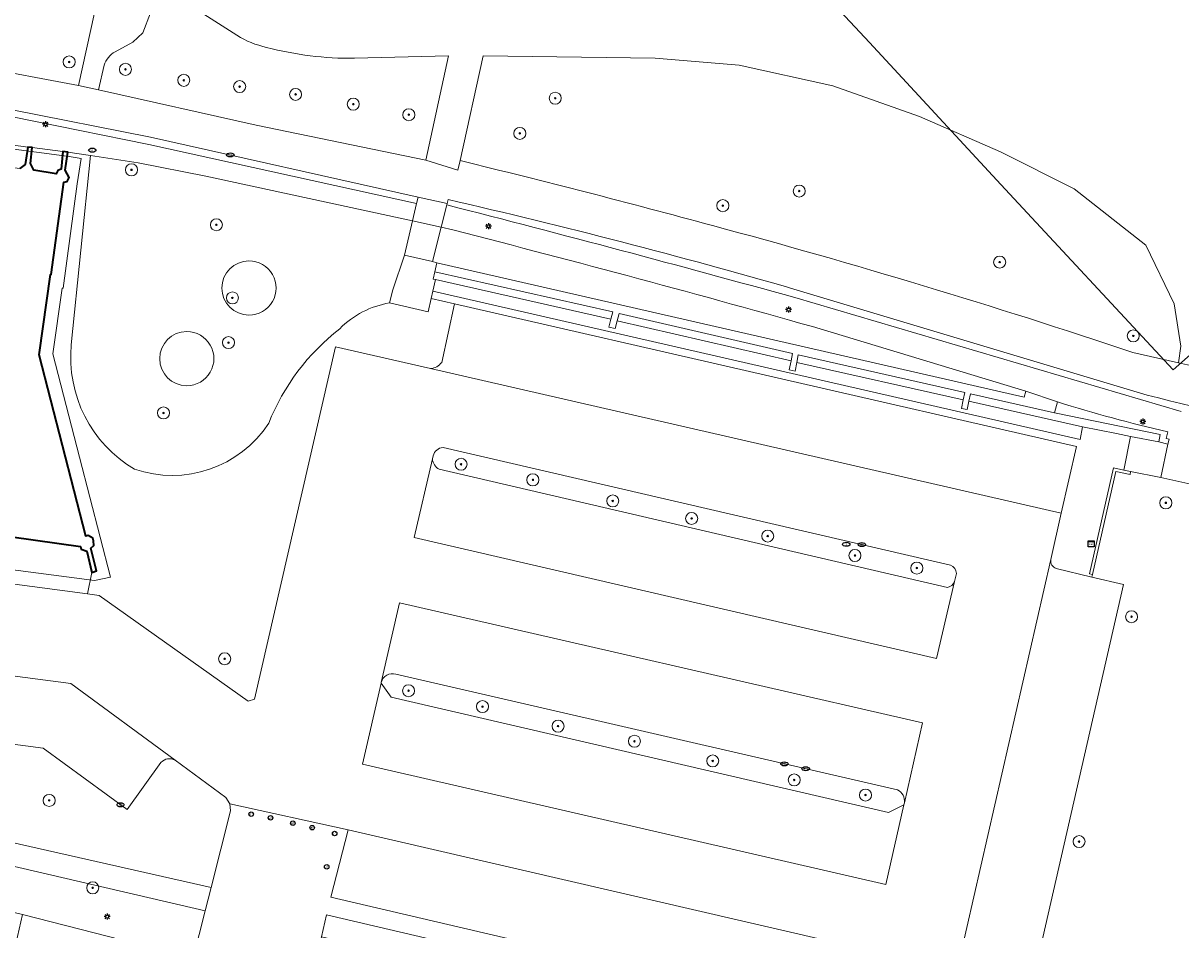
# Model space of a CAD drawing. Header units: metres. Extents: x 183765 to 187731, y 443805 to 446163.
# Tile 66 of 120: x 186251 to 186328, y 444588 to 444649. Entities that reach past the tile are written whole.
import ezdxf
from ezdxf.enums import TextEntityAlignment as Align

# ---------------------------------------------------------------- set-up
doc = ezdxf.new("R2010")
doc.units = ezdxf.units.M
doc.layers.get('0').update_dxf_attribs({"lineweight": 25})
for name, color, linetype, lineweight in [('B-WE-GR-BEPLANTING_CULTUUR_BODEMBEDEKKER-GV', 90, 'Continuous', 18), ('B-WE-GR-BEPLANTING_CULTUUR_BOSPLANTSOEN-GV', 90, 'Continuous', 18), ('B-WE-GR-BOOM-S', 253, 'Continuous', 25), ('B-WE-GR-HAAG-GV', 90, 'Continuous', 13), ('B-WE-IE-MEUBILAIR-S', 7, 'Continuous', 25), ('B-WE-IE-TERREINAFSCHEIDING_KUNSTMATIG_MUUR-GV', 90, 'Continuous', 18), ('B-WE-OG-BEBOUWING-GV', 7, 'Continuous', 35), ('B-WE-OG-TERREIN_BEGROEID-GV', 7, 'Continuous', 18), ('B-WE-OG-TERREIN_ERF-GV', 7, 'Continuous', 18), ('B-WE-VH-GESLOTENVERHARDING_ASFALT-GV', 10, 'Continuous', 18), ('B-WE-VH-ONVERHARD_ZAND-GV', 210, 'Continuous', 18), ('B-WE-VH-OPENVERHARDING-GV', 90, 'Continuous', 18), ('B-WE-VH-OPENVERHARDING_BETONELEMENT-GV', 90, 'Continuous', 18), ('B-WE-VH-OPENVERHARDING_BETONSTRAATSTEEN-GV', 90, 'Continuous', 18), ('B-WE-VH-OPENVERHARDING_STRAATBAKSTEEN-GV', 90, 'Continuous', 18), ('B-WE-VH-OPENVERHARDING_TEGEL-GV', 90, 'Continuous', 18)]:
    doc.layers.add(name, color=color, linetype=linetype, lineweight=lineweight)
doc.layers.add('B-WE-KG-GRENS_PERCEEL-G', color=7, linetype='Continuous', lineweight=13, true_color=0xa55252)
doc.styles.add('NLCS-ISO', font='NLCS-ISO.ttf')

# ---------------------------------------------------------------- blocks, each defined once
blk = doc.blocks.new('SIE-MEUBILAIR_KAST_CAI-SO')
for points in [[(-1, 1), (1, 1), (1, 0.84), (-1, 0.84)], [(-1, 0.76), (1, 0.76), (1, -1), (-1, -1)]]:
    blk.add_lwpolyline(points, close=True)
at = {"style": 'NLCS-ISO'}
blk.add_text('cai', height=0.75, dxfattribs=at).set_placement((0, 0), align=Align.MIDDLE_CENTER)
blk = doc.blocks.new('SIE-MEUBILAIR_PAAL_LICHTMAST-SO')
for points in [[(-0.62, 0), (-1, 0)], [(-0.71, 0.71), (-0.44, 0.44)], [(0, 1), (0, 0.62)], [(0.44, 0.44), (0.71, 0.71)], [(1, 0), (0.62, 0)], [(-0.71, -0.71), (-0.44, -0.44)], [(0, -0.62), (0, -1)], [(0.44, -0.44), (0.71, -0.71)]]:
    blk.add_lwpolyline(points)
blk.add_circle((0, 0), 0.5)
blk = doc.blocks.new('SIE-MEUBILAIR_PAAL_AFSLUITPAAL-SO')
blk.add_circle((0, 0), 0.75)
at = {"style": 'NLCS-ISO'}
blk.add_text('af', height=0.75, dxfattribs=at).set_placement((0, 0.05), align=Align.MIDDLE_CENTER)
blk = doc.blocks.new('SIE-MEUBILAIR_PUT_KOLK-SO')
blk.add_ellipse((0, 0), major_axis=(1.25, 0), ratio=0.54)
at = {"style": 'NLCS-ISO'}
blk.add_text('klk', height=0.75, dxfattribs=at).set_placement((0.03, 0), align=Align.MIDDLE_CENTER)
blk = doc.blocks.new('SIE-MEUBILAIR_PUT_RIOOLPUT-SO')
blk.add_ellipse((0, 0), major_axis=(1.25, 0), ratio=0.54)
at = {"style": 'NLCS-ISO'}
blk.add_text('ri', height=0.75, dxfattribs=at).set_placement((-0.04, 0.07), align=Align.MIDDLE_CENTER)
blk = doc.blocks.new('SGR-BOOM_GBKN-SO')
at = {"linetype": 'ByBlock', "lineweight": 18}
h = blk.add_hatch(color=0, dxfattribs=at)
h.dxf.hatch_style = 1
edge = h.paths.add_edge_path()
edge.add_arc((0, 0), 0.25, 0, 360)
at = {"color": 0, "linetype": 'ByBlock', "lineweight": 18}
for radius in [2, 0.25]:
    blk.add_circle((0, 0), radius, dxfattribs=at)
at = {"color": 0, "linetype": 'ByBlock', "lineweight": 18, "style": 'NLCS-ISO'}
blk.add_attdef('SOORT', (2.5, 0), '', height=1.5, dxfattribs=at)

msp = doc.modelspace()

# ---------------------------------------------------------------- linework, layer by layer
at = {"layer": 'B-WE-GR-BEPLANTING_CULTUUR_BODEMBEDEKKER-GV'}
for points in [[(186265.61, 444632.785, 0.998614), (186265.61, 444629.18)], [(186265.61, 444629.18, 1.001388), (186265.61, 444632.785)], [(186261.475, 444628.09, 0.998614), (186261.475, 444624.485)], [(186261.475, 444624.485, 1.001388), (186261.475, 444628.09)], [(186278.524, 444620.37, 0.32345), (186277.867, 444619.826)], [(186277.819, 444619.621, 0.259496), (186278.276, 444618.924)], [(186312.68, 444611.992, 0.284918), (186312.299, 444612.55)], [(186312.098, 444611.067, 0.245064), (186312.554, 444611.449)], [(186275.379, 444605.299, 0.417911), (186274.418, 444604.744)], [(186309.221, 444596.745, 0.330193), (186308.763, 444597.59)]]:
    msp.add_lwpolyline(points, format="xyb", dxfattribs=at)
at = {"layer": 'B-WE-GR-BEPLANTING_CULTUUR_BODEMBEDEKKER-GV', "flags": 128}
for points in [[(186312.299, 444612.55), (186278.524, 444620.37)], [(186277.867, 444619.826), (186277.819, 444619.621)], [(186278.276, 444618.924), (186312.098, 444611.067)], [(186312.554, 444611.449), (186312.68, 444611.992)], [(186308.763, 444597.59), (186275.379, 444605.299)], [(186274.418, 444604.744), (186274.408, 444604.698), (186275.068, 444603.773), (186308.175, 444596.089), (186309.189, 444596.608), (186309.221, 444596.745)]]:
    msp.add_lwpolyline(points, dxfattribs=at)
at = {"layer": 'B-WE-GR-BEPLANTING_CULTUUR_BOSPLANTSOEN-GV', "flags": 128}
msp.add_lwpolyline([(186247.4, 444645.731), (186254.279, 444644.461), (186255.334, 444649.297), (186235.016, 444653.97)], dxfattribs=at)
at = {"layer": 'B-WE-GR-HAAG-GV', "flags": 128}
for points in [[(186290.117, 444628.799), (186289.989, 444628.291), (186289.568, 444628.369), (186289.701, 444628.91), (186278.016, 444631.541), (186277.844, 444630.778), (186320.918, 444620.899), (186321.071, 444621.751), (186313.52, 444623.451), (186313.41, 444622.895), (186313.021, 444622.972), (186313.14, 444623.546), (186302.064, 444626.038), (186301.948, 444625.457), (186301.55, 444625.542), (186301.679, 444626.134)], [(186217.179, 444600.123), (186262.7, 444589.549), (186263.093, 444591.107), (186217.366, 444601.433)], [(186270.435, 444587.827), (186305.237, 444579.785), (186305.741, 444581.106), (186270.767, 444589.283)]]:
    msp.add_lwpolyline(points, close=True, dxfattribs=at)
msp.add_lwpolyline([(186319.421, 444623.407), (186319.214, 444622.67), (186326.247, 444621.235), (186326.151, 444620.745), (186326.758, 444620.605), (186326.837, 444620.918), (186326.638, 444620.968), (186326.743, 444621.424)], dxfattribs=at)
at = {"layer": 'B-WE-GR-HAAG-GV'}
msp.add_lwpolyline([(186326.743, 444621.424, -0.020828), (186319.421, 444623.407)], format="xyb", dxfattribs=at)
at = {"layer": 'B-WE-IE-TERREINAFSCHEIDING_KUNSTMATIG_MUUR-GV', "flags": 128}
for points in [[(186277.99, 444632.06), (186277.88, 444631.572), (186278.016, 444631.541), (186289.701, 444628.91), (186289.821, 444629.395)], [(186290.117, 444628.799), (186301.679, 444626.134), (186301.786, 444626.622), (186290.24, 444629.284)], [(186302.064, 444626.038), (186313.14, 444623.546), (186313.242, 444624.035), (186302.161, 444626.529)], [(186319.214, 444622.67), (186313.618, 444623.942), (186313.52, 444623.451), (186321.071, 444621.751), (186323.327, 444621.296), (186324.268, 444621.112), (186326.151, 444620.745), (186326.247, 444621.235)], [(186323.293, 444618.775), (186324.234, 444618.586), (186324.273, 444618.782), (186323.831, 444618.871), (186323.141, 444619.01), (186321.547, 444611.969), (186321.742, 444611.925)]]:
    msp.add_lwpolyline(points, close=True, dxfattribs=at)
at = {"layer": 'B-WE-KG-GRENS_PERCEEL-G', "flags": 128}
for points in [[(186360.798, 444655.287), (186358.345, 444653.095), (186353.143, 444648.528), (186347.142, 444643.23), (186335.866, 444633.281), (186327.099, 444625.534), (186315.63, 444637.869), (186306.892, 444647.307), (186298.153, 444656.665), (186296.933, 444657.2), (186295.808, 444657.783), (186294.446, 444657.889), (186293.48, 444658.076)], [(186203.035, 444614.784), (186205.388, 444632.11), (186206.266, 444639.297), (186207.239, 444645.92), (186208.088, 444645.826), (186225.825, 444643.43), (186242.437, 444641.22), (186253.649, 444639.737), (186254.439, 444639.605), (186254.179, 444637.905), (186253.25, 444630.973), (186253.182, 444630.973), (186252.564, 444626.599), (186254.341, 444619.731), (186256.403, 444611.757), (186255.333, 444611.521), (186241.769, 444613.305), (186226.693, 444615.298), (186211.268, 444617.512), (186207.201, 444615.975), (186203.657, 444614.741)]]:
    msp.add_lwpolyline(points, dxfattribs=at)
at = {"layer": 'B-WE-OG-BEBOUWING-GV', "flags": 128}
msp.add_lwpolyline([(186248.234, 444614.646), (186254.41, 444613.783), (186254.449, 444613.618), (186254.818, 444613.48), (186255.167, 444612.059), (186255.472, 444612.162), (186255.097, 444613.671), (186255.286, 444613.863), (186255.26, 444614.167), (186255.233, 444614.332), (186254.915, 444614.509), (186254.75, 444614.483), (186251.648, 444626.548), (186252.4, 444631.873), (186252.463, 444631.873), (186253.287, 444638.024), (186253.515, 444638.075), (186253.654, 444638.343), (186253.385, 444638.824), (186253.557, 444640.019), (186253.227, 444640.055), (186253.118, 444638.887), (186252.902, 444638.797), (186252.789, 444638.58), (186251.302, 444638.828), (186251.071, 444639.259), (186251.181, 444640.339), (186250.889, 444640.363), (186250.716, 444639.194), (186250.362, 444638.926)], dxfattribs=at)
at = {"layer": 'B-WE-OG-TERREIN_BEGROEID-GV', "flags": 128}
for points in [[(186264.809, 444647.796), (186261.645, 444649.82)], [(186259.069, 444649.287), (186258.548, 444647.962), (186257.893, 444647.333), (186256.704, 444646.702)], [(186255.605, 444644.165), (186266.094, 444641.82), (186277.385, 444639.494), (186278.896, 444646.44), (186272.632, 444646.266)], [(186255.978, 444645.805), (186255.605, 444644.165)], [(186324.418, 444626.702), (186327.455, 444626.007), (186327.606, 444627.108), (186327.168, 444629.938), (186325.293, 444633.823), (186320.516, 444637.59), (186315.62, 444640.04), (186310.228, 444642.398), (186304.468, 444644.436), (186298.221, 444645.819), (186292.637, 444646.283), (186281.198, 444646.437), (186279.673, 444639.457)], [(186278.409, 444635.041), (186277.832, 444632.741), (186278.123, 444632.663), (186317.201, 444623.714), (186317.302, 444624.112), (186303.111, 444628.417)], [(186328.94, 444620.911), (186328.28, 444617.93), (186326.295, 444618.375), (186324.273, 444618.782), (186324.234, 444618.586), (186323.293, 444618.775), (186321.742, 444611.925), (186321.702, 444611.758), (186323.808, 444611.251), (186316.539, 444579.538), (186312.075, 444580.603)]]:
    msp.add_lwpolyline(points, dxfattribs=at)
at = {"layer": 'B-WE-OG-TERREIN_BEGROEID-GV'}
for points in [[(186266.788, 444646.993, -0.08732), (186264.809, 444647.796)], [(186256.704, 444646.702, 0.182554), (186255.978, 444645.805)], [(186272.632, 444646.266, -0.067056), (186266.788, 444646.993)], [(186279.673, 444639.457, -0.006392), (186296.444, 444635.142)], [(186303.111, 444628.417, 0.006194), (186278.409, 444635.041)], [(186296.444, 444635.142, -0.014974), (186324.418, 444626.702)]]:
    msp.add_lwpolyline(points, format="xyb", dxfattribs=at)
at = {"layer": 'B-WE-OG-TERREIN_BEGROEID-GV', "flags": 128}
msp.add_lwpolyline([(186217.179, 444600.123), (186216.905, 444598.209), (186235.145, 444593.329), (186247.433, 444590.085), (186249.896, 444589.466), (186250.534, 444589.317), (186261.904, 444586.393), (186262.7, 444589.549)], close=True, dxfattribs=at)
at = {"layer": 'B-WE-OG-TERREIN_ERF-GV', "flags": 128}
for points in [[(186250.889, 444640.363), (186244.064, 444641.299), (186243.942, 444640.181), (186244.135, 444639.725), (186250.362, 444638.926), (186250.716, 444639.194)], [(186253.227, 444640.055), (186251.181, 444640.339), (186251.071, 444639.259), (186251.302, 444638.828), (186252.789, 444638.58), (186252.902, 444638.797), (186253.118, 444638.887)]]:
    msp.add_lwpolyline(points, close=True, dxfattribs=at)
at = {"layer": 'B-WE-VH-GESLOTENVERHARDING_ASFALT-GV', "flags": 128}
for points in [[(186279.673, 444639.457), (186279.5, 444638.821), (186277.385, 444639.494), (186266.094, 444641.82), (186255.605, 444644.165), (186254.279, 444644.461), (186247.4, 444645.731), (186240.022, 444646.862), (186229.13, 444648.399), (186213.986, 444650.139), (186195.087, 444652.671), (186192.137, 444653.09), (186190.14, 444653.373), (186167.756, 444656.55), (186155.086, 444658.221), (186136.116, 444660.722), (186134.559, 444660.861), (186131.357, 444660.66), (186130.451, 444660.47), (186130.077, 444660.467)], [(186129.315, 444656.719), (186131.914, 444658.213), (186134.203, 444658.279), (186134.973, 444658.235), (186136.573, 444658.145), (186147.444, 444656.798), (186186.76, 444651.377), (186202.597, 444649.087), (186234.465, 444645.297), (186241.07, 444644.312), (186249.856, 444642.842), (186259.053, 444641.027), (186276.866, 444637.034), (186278.801, 444636.6), (186278.868, 444636.865)], [(186301.867, 444630.915), (186325.385, 444623.856)], [(186329.86, 444625.477), (186327.455, 444626.007), (186324.418, 444626.702)]]:
    msp.add_lwpolyline(points, dxfattribs=at)
at = {"layer": 'B-WE-VH-GESLOTENVERHARDING_ASFALT-GV'}
for points in [[(186296.444, 444635.142, 0.006392), (186279.673, 444639.457)], [(186278.868, 444636.865, -0.01395), (186301.867, 444630.915)], [(186324.418, 444626.702, 0.014974), (186296.444, 444635.142)], [(186325.385, 444623.856, 0.026063), (186349.324, 444619.134)]]:
    msp.add_lwpolyline(points, format="xyb", dxfattribs=at)
at = {"layer": 'B-WE-VH-ONVERHARD_ZAND-GV', "flags": 128}
for points in [[(186290.117, 444628.799), (186289.989, 444628.291), (186289.568, 444628.369), (186289.701, 444628.91), (186278.016, 444631.541), (186277.844, 444630.778), (186320.918, 444620.899), (186321.071, 444621.751), (186313.52, 444623.451), (186313.41, 444622.895), (186313.021, 444622.972), (186313.14, 444623.546), (186302.064, 444626.038), (186301.948, 444625.457), (186301.55, 444625.542), (186301.679, 444626.134)], [(186217.179, 444600.123), (186262.7, 444589.549), (186263.093, 444591.107), (186217.366, 444601.433)], [(186270.435, 444587.827), (186305.237, 444579.785), (186305.741, 444581.106), (186270.767, 444589.283)]]:
    msp.add_lwpolyline(points, close=True, dxfattribs=at)
msp.add_lwpolyline([(186319.421, 444623.407), (186319.214, 444622.67), (186326.247, 444621.235), (186326.151, 444620.745), (186326.758, 444620.605), (186326.837, 444620.918), (186326.638, 444620.968), (186326.743, 444621.424)], dxfattribs=at)
at = {"layer": 'B-WE-VH-ONVERHARD_ZAND-GV'}
msp.add_lwpolyline([(186326.743, 444621.424, -0.020828), (186319.421, 444623.407)], format="xyb", dxfattribs=at)
at = {"layer": 'B-WE-VH-OPENVERHARDING-GV', "flags": 128}
for points in [[(186309.221, 444596.745), (186310.434, 444602.056), (186275.637, 444610.05), (186274.418, 444604.744)], [(186275.379, 444605.299), (186308.763, 444597.59)]]:
    msp.add_lwpolyline(points, dxfattribs=at)
at = {"layer": 'B-WE-VH-OPENVERHARDING-GV'}
for points in [[(186274.418, 444604.744, -0.417911), (186275.379, 444605.299)], [(186308.763, 444597.59, -0.330193), (186309.221, 444596.745)]]:
    msp.add_lwpolyline(points, format="xyb", dxfattribs=at)
at = {"layer": 'B-WE-VH-OPENVERHARDING-GV', "flags": 128}
msp.add_lwpolyline([(186272.211, 444594.947), (186271.054, 444590.459), (186305.906, 444582.314), (186307.009, 444586.889)], close=True, dxfattribs=at)
at = {"layer": 'B-WE-VH-OPENVERHARDING_BETONELEMENT-GV', "flags": 128}
msp.add_lwpolyline([(186326.758, 444620.605), (186326.151, 444620.745), (186324.268, 444621.112), (186323.831, 444618.871), (186324.273, 444618.782), (186326.295, 444618.375)], close=True, dxfattribs=at)
at = {"layer": 'B-WE-VH-OPENVERHARDING_BETONSTRAATSTEEN-GV', "flags": 128}
for points in [[(186313.618, 444623.942), (186319.214, 444622.67), (186319.421, 444623.407), (186317.302, 444624.112), (186317.201, 444623.714), (186278.123, 444632.663), (186277.99, 444632.06), (186289.821, 444629.395), (186289.701, 444628.91), (186289.568, 444628.369), (186289.989, 444628.291), (186290.117, 444628.799), (186290.24, 444629.284), (186301.786, 444626.622), (186301.679, 444626.134), (186301.55, 444625.542), (186301.948, 444625.457), (186302.064, 444626.038), (186302.161, 444626.529), (186313.242, 444624.035), (186313.14, 444623.546), (186313.021, 444622.972), (186313.41, 444622.895), (186313.52, 444623.451)], [(186275.068, 444603.773), (186274.408, 444604.698), (186273.17, 444599.307), (186307.98, 444591.313), (186309.189, 444596.608), (186308.175, 444596.089)]]:
    msp.add_lwpolyline(points, close=True, dxfattribs=at)
for points in [[(186277.693, 444625.622), (186319.665, 444615.996), (186320.672, 444620.443), (186279.28, 444629.936)], [(186279.28, 444629.936), (186278.438, 444626.038)], [(186277.819, 444619.621), (186276.596, 444614.397), (186311.368, 444606.34), (186312.554, 444611.449)], [(186312.098, 444611.067), (186278.276, 444618.924)], [(186318.967, 444612.914), (186311.523, 444580.284)], [(186323.808, 444611.251), (186321.702, 444611.758), (186319.326, 444612.33)], [(186312.075, 444580.603), (186316.539, 444579.538), (186323.808, 444611.251)], [(186218.462, 444609.3), (186217.834, 444604.865), (186251.93, 444600.373), (186257.498, 444596.282), (186259.758, 444599.428)], [(186260.695, 444599.568), (186253.752, 444604.674), (186218.462, 444609.3)]]:
    msp.add_lwpolyline(points, dxfattribs=at)
at = {"layer": 'B-WE-VH-OPENVERHARDING_BETONSTRAATSTEEN-GV'}
for points in [[(186278.438, 444626.038, -0.218293), (186277.693, 444625.622)], [(186278.276, 444618.924, -0.259496), (186277.819, 444619.621)], [(186319.326, 444612.33, -0.385035), (186318.967, 444612.914)], [(186312.554, 444611.449, -0.245064), (186312.098, 444611.067)], [(186259.758, 444599.428, -0.348439), (186260.695, 444599.568)]]:
    msp.add_lwpolyline(points, format="xyb", dxfattribs=at)
at = {"layer": 'B-WE-VH-OPENVERHARDING_STRAATBAKSTEEN-GV', "flags": 128}
for points in [[(186202.597, 444649.087), (186202.569, 444648.594), (186226.483, 444645.81), (186234.369, 444644.798), (186241.139, 444643.809), (186249.768, 444642.397), (186258.941, 444640.537), (186276.769, 444636.6), (186276.866, 444637.034), (186259.053, 444641.027), (186249.856, 444642.842), (186241.07, 444644.312), (186234.465, 444645.297)], [(186278.409, 444635.041), (186276.496, 444635.452), (186275.954, 444633.175), (186277.832, 444632.741)], [(186278.016, 444631.541), (186277.88, 444631.572), (186277.99, 444632.06), (186278.123, 444632.663), (186277.832, 444632.741), (186275.954, 444633.175), (186275.176, 444630.864), (186274.964, 444629.987), (186277.532, 444629.388), (186277.732, 444630.291), (186277.844, 444630.778)], [(186274.408, 444604.698), (186274.418, 444604.744), (186275.637, 444610.05), (186310.434, 444602.056), (186309.221, 444596.745), (186309.189, 444596.608), (186307.98, 444591.313), (186273.17, 444599.307)], [(186271.054, 444590.459), (186272.211, 444594.947), (186264.342, 444596.679), (186264.378, 444596.201), (186263.093, 444591.107), (186262.7, 444589.549), (186261.904, 444586.393), (186269.655, 444584.399), (186270.435, 444587.827), (186270.767, 444589.283), (186305.741, 444581.106), (186305.906, 444582.314)], [(186274.504, 444574.014), (186274.902, 444575.799), (186276.437, 444582.655), (186269.655, 444584.399), (186261.904, 444586.393), (186250.534, 444589.317), (186248.981, 444582.47), (186248.519, 444580.442), (186247.966, 444578.073), (186246.056, 444569.611), (186245.536, 444567.424), (186243.987, 444560.613), (186240.967, 444547.411), (186240.686, 444546.186), (186246.711, 444544.792), (186246.78, 444545.091), (186251.247, 444544.06), (186251.185, 444543.788), (186266.785, 444540.225), (186267.065, 444541.467), (186271.649, 444561.46), (186272.178, 444563.803), (186273.932, 444571.562)]]:
    msp.add_lwpolyline(points, close=True, dxfattribs=at)
for points in [[(186244.064, 444641.299), (186250.889, 444640.363), (186251.181, 444640.339), (186253.227, 444640.055), (186253.557, 444640.019), (186255.062, 444639.793), (186258.25, 444639.314), (186262.74, 444638.422), (186276.496, 444635.452), (186276.769, 444636.6), (186258.941, 444640.537), (186249.768, 444642.397)], [(186253.79, 444627.199), (186255.062, 444639.793), (186253.557, 444640.019), (186253.385, 444638.824), (186253.654, 444638.343), (186253.515, 444638.075), (186253.287, 444638.024), (186252.463, 444631.873), (186252.4, 444631.873), (186251.648, 444626.548), (186254.75, 444614.483), (186254.915, 444614.509), (186255.233, 444614.332), (186255.26, 444614.167), (186255.286, 444613.863), (186255.097, 444613.671), (186255.472, 444612.162), (186255.167, 444612.059), (186254.863, 444610.642), (186255.657, 444610.537), (186265.556, 444603.504), (186265.975, 444603.633), (186271.379, 444627.07)], [(186275.954, 444633.175), (186276.496, 444635.452), (186262.74, 444638.422), (186258.25, 444639.314), (186255.062, 444639.793), (186253.79, 444627.199)], [(186278.779, 444636.511), (186278.409, 444635.041)], [(186278.868, 444636.865), (186278.801, 444636.6), (186278.779, 444636.511)], [(186274.964, 444629.987), (186275.176, 444630.864), (186275.954, 444633.175)], [(186278.438, 444626.038), (186279.28, 444629.936), (186277.732, 444630.291), (186277.532, 444629.388), (186274.964, 444629.987)], [(186325.385, 444623.856), (186301.867, 444630.915)], [(186327.628, 444622.77), (186301.944, 444630.344)], [(186301.944, 444630.344), (186327.628, 444622.77)], [(186303.111, 444628.417), (186317.302, 444624.112), (186319.421, 444623.407)], [(186318.967, 444612.914), (186319.665, 444615.996), (186277.693, 444625.622), (186271.379, 444627.07), (186265.975, 444603.633), (186265.556, 444603.504), (186255.657, 444610.537), (186254.863, 444610.642), (186212.322, 444616.272), (186205.702, 444614.085), (186203.916, 444606.572), (186203.837, 444606.345), (186203.241, 444605.255), (186203.154, 444605.095)], [(186271.379, 444627.07), (186277.693, 444625.622)], [(186326.743, 444621.424), (186326.638, 444620.968), (186326.837, 444620.918), (186326.758, 444620.605), (186326.295, 444618.375), (186328.28, 444617.93), (186328.94, 444620.911)], [(186278.524, 444620.37), (186312.299, 444612.55)], [(186312.68, 444611.992), (186312.554, 444611.449), (186311.368, 444606.34), (186276.596, 444614.397), (186277.819, 444619.621)], [(186277.819, 444619.621), (186277.867, 444619.826)], [(186212.322, 444616.272), (186254.863, 444610.642), (186255.167, 444612.059), (186254.818, 444613.48), (186254.449, 444613.618), (186254.41, 444613.783), (186248.234, 444614.646)], [(186311.698, 444575.31), (186311.608, 444575.581), (186311.16, 444576.938), (186311.139, 444577.093), (186311.162, 444578.416), (186311.523, 444580.284), (186318.967, 444612.914)], [(186215.404, 444609.775), (186218.462, 444609.3), (186253.752, 444604.674), (186260.695, 444599.568), (186264.075, 444597.081), (186264.342, 444596.679), (186272.211, 444594.947), (186307.009, 444586.889), (186305.906, 444582.314), (186305.741, 444581.106), (186305.237, 444579.785)], [(186259.758, 444599.428), (186257.498, 444596.282), (186251.93, 444600.373), (186217.834, 444604.865), (186218.462, 444609.3)], [(186211.362, 444608.035), (186215.981, 444607.422), (186216.417, 444606.421), (186215.643, 444600.499), (186214.338, 444598.896), (186216.905, 444598.209), (186217.179, 444600.123), (186217.366, 444601.433), (186263.093, 444591.107), (186264.378, 444596.201), (186264.342, 444596.679), (186264.075, 444597.081), (186260.695, 444599.568)]]:
    msp.add_lwpolyline(points, dxfattribs=at)
at = {"layer": 'B-WE-VH-OPENVERHARDING_STRAATBAKSTEEN-GV'}
for points in [[(186301.944, 444630.344, 0.004951), (186278.779, 444636.511)], [(186278.779, 444636.511, -0.004951), (186301.944, 444630.344)], [(186301.867, 444630.915, 0.01395), (186278.868, 444636.865)], [(186278.409, 444635.041, -0.006194), (186303.111, 444628.417)], [(186265.61, 444629.18, -0.998614), (186265.61, 444632.785)], [(186265.61, 444632.785, -1.001388), (186265.61, 444629.18)], [(186274.964, 444629.987, 0.160778), (186271.653, 444628.267)], [(186271.653, 444628.267, -0.160778), (186274.964, 444629.987)], [(186261.475, 444624.485, -0.998614), (186261.475, 444628.09)], [(186261.475, 444628.09, -1.001388), (186261.475, 444624.485)], [(186271.653, 444628.267, 0.13406), (186266.928, 444621.992)], [(186266.928, 444621.992, -0.13406), (186271.653, 444628.267)], [(186257.998, 444618.934, -0.291263), (186253.79, 444627.199)], [(186253.79, 444627.199, 0.291263), (186257.998, 444618.934)], [(186277.693, 444625.622, 0.218293), (186278.438, 444626.038)], [(186319.421, 444623.407, 0.020828), (186326.743, 444621.424)], [(186349.324, 444619.134, -0.026063), (186325.385, 444623.856)], [(186266.928, 444621.992, -0.344881), (186257.998, 444618.934)], [(186257.998, 444618.934, 0.344881), (186266.928, 444621.992)], [(186277.867, 444619.826, -0.32345), (186278.524, 444620.37)], [(186312.299, 444612.55, -0.284918), (186312.68, 444611.992)], [(186260.695, 444599.568, 0.348439), (186259.758, 444599.428)]]:
    msp.add_lwpolyline(points, format="xyb", dxfattribs=at)
at = {"layer": 'B-WE-VH-OPENVERHARDING_TEGEL-GV', "flags": 128}
for points in [[(186235.016, 444653.97), (186255.334, 444649.297), (186254.279, 444644.461), (186255.605, 444644.165), (186255.978, 444645.805)], [(186261.645, 444649.82), (186264.809, 444647.796)], [(186256.704, 444646.702), (186257.893, 444647.333), (186258.548, 444647.962), (186259.069, 444649.287)], [(186272.632, 444646.266), (186278.896, 444646.44), (186277.385, 444639.494), (186279.5, 444638.821), (186279.673, 444639.457), (186281.198, 444646.437), (186292.637, 444646.283), (186298.221, 444645.819), (186304.468, 444644.436), (186310.228, 444642.398), (186315.62, 444640.04), (186320.516, 444637.59), (186325.293, 444633.823), (186327.168, 444629.938), (186327.606, 444627.108), (186327.455, 444626.007), (186329.86, 444625.477), (186330.069, 444627.218), (186329.904, 444629.377), (186328.828, 444633.117), (186331.175, 444639.769), (186332.786, 444643.78)], [(186323.141, 444619.01), (186323.831, 444618.871), (186324.268, 444621.112), (186323.327, 444621.296), (186321.071, 444621.751), (186320.918, 444620.899), (186277.844, 444630.778), (186277.732, 444630.291), (186279.28, 444629.936), (186320.672, 444620.443), (186319.665, 444615.996), (186318.967, 444612.914)], [(186319.326, 444612.33), (186321.702, 444611.758), (186321.742, 444611.925), (186321.547, 444611.969), (186323.141, 444619.01)]]:
    msp.add_lwpolyline(points, dxfattribs=at)
at = {"layer": 'B-WE-VH-OPENVERHARDING_TEGEL-GV'}
for points in [[(186264.809, 444647.796, 0.08732), (186266.788, 444646.993)], [(186255.978, 444645.805, -0.182554), (186256.704, 444646.702)], [(186266.788, 444646.993, 0.067056), (186272.632, 444646.266)], [(186318.967, 444612.914, 0.385035), (186319.326, 444612.33)]]:
    msp.add_lwpolyline(points, format="xyb", dxfattribs=at)
at = {"layer": 'B-WE-VH-OPENVERHARDING_TEGEL-GV', "flags": 128}
msp.add_lwpolyline([(186278.779, 444636.511), (186278.801, 444636.6), (186276.866, 444637.034), (186276.769, 444636.6), (186276.496, 444635.452), (186278.409, 444635.041)], close=True, dxfattribs=at)

# ---------------------------------------------------------------- block references
at = {"layer": 'B-WE-GR-BOOM-S', "xscale": 0.2, "yscale": 0.2, "zscale": 0.2}
for p in [(186253.651, 444646.024), (186257.393, 444645.531), (186261.274, 444644.8), (186264.994, 444644.38), (186268.716, 444643.865), (186272.554, 444643.214), (186285.991, 444643.608), (186276.249, 444642.513), (186283.635, 444641.272), (186257.798, 444638.847), (186302.225, 444637.433), (186297.141, 444636.462), (186263.444, 444635.192), (186315.562, 444632.706), (186264.512, 444630.326), (186324.452, 444627.798), (186264.251, 444627.352), (186259.927, 444622.672), (186279.724, 444619.256), (186284.503, 444618.222), (186289.818, 444616.816), (186326.618, 444616.692), (186295.068, 444615.654), (186300.13, 444614.482), (186305.935, 444613.188), (186310.051, 444612.352), (186324.337, 444609.119), (186263.996, 444606.32), (186276.231, 444604.192), (186281.15, 444603.138), (186286.176, 444601.838), (186291.261, 444600.832), (186296.47, 444599.521), (186301.892, 444598.259), (186252.321, 444596.895), (186306.636, 444597.251), (186320.843, 444594.154), (186255.217, 444591.08)]:
    msp.add_blockref('SGR-BOOM_GBKN-SO', p, dxfattribs=at)
at = {"layer": 'B-WE-IE-MEUBILAIR-S', "xscale": 0.2, "yscale": 0.2, "zscale": 0.2}
for name, p in [('SIE-MEUBILAIR_PAAL_LICHTMAST-SO', (186252.085, 444641.877)), ('SIE-MEUBILAIR_PUT_RIOOLPUT-SO', (186255.191, 444640.152)), ('SIE-MEUBILAIR_PUT_KOLK-SO', (186264.371, 444639.839)), ('SIE-MEUBILAIR_PAAL_LICHTMAST-SO', (186281.544, 444635.094)), ('SIE-MEUBILAIR_PAAL_LICHTMAST-SO', (186301.521, 444629.547)), ('SIE-MEUBILAIR_PAAL_LICHTMAST-SO', (186325.086, 444622.101)), ('SIE-MEUBILAIR_KAST_CAI-SO', (186321.648, 444613.96)), ('SIE-MEUBILAIR_PUT_RIOOLPUT-SO', (186305.352, 444613.935)), ('SIE-MEUBILAIR_PUT_KOLK-SO', (186306.393, 444613.917)), ('SIE-MEUBILAIR_PUT_KOLK-SO', (186301.24, 444599.327)), ('SIE-MEUBILAIR_PUT_KOLK-SO', (186302.653, 444599.001)), ('SIE-MEUBILAIR_PUT_KOLK-SO', (186257.064, 444596.6)), ('SIE-MEUBILAIR_PAAL_AFSLUITPAAL-SO', (186265.763, 444595.986)), ('SIE-MEUBILAIR_PAAL_AFSLUITPAAL-SO', (186267.049, 444595.735)), ('SIE-MEUBILAIR_PAAL_AFSLUITPAAL-SO', (186268.53, 444595.379)), ('SIE-MEUBILAIR_PAAL_AFSLUITPAAL-SO', (186269.82, 444595.084)), ('SIE-MEUBILAIR_PAAL_AFSLUITPAAL-SO', (186271.312, 444594.7)), ('SIE-MEUBILAIR_PAAL_AFSLUITPAAL-SO', (186270.788, 444592.479)), ('SIE-MEUBILAIR_PAAL_LICHTMAST-SO', (186256.183, 444589.164))]:
    msp.add_blockref(name, p, dxfattribs=at)

doc.saveas('drawing.dxf')
